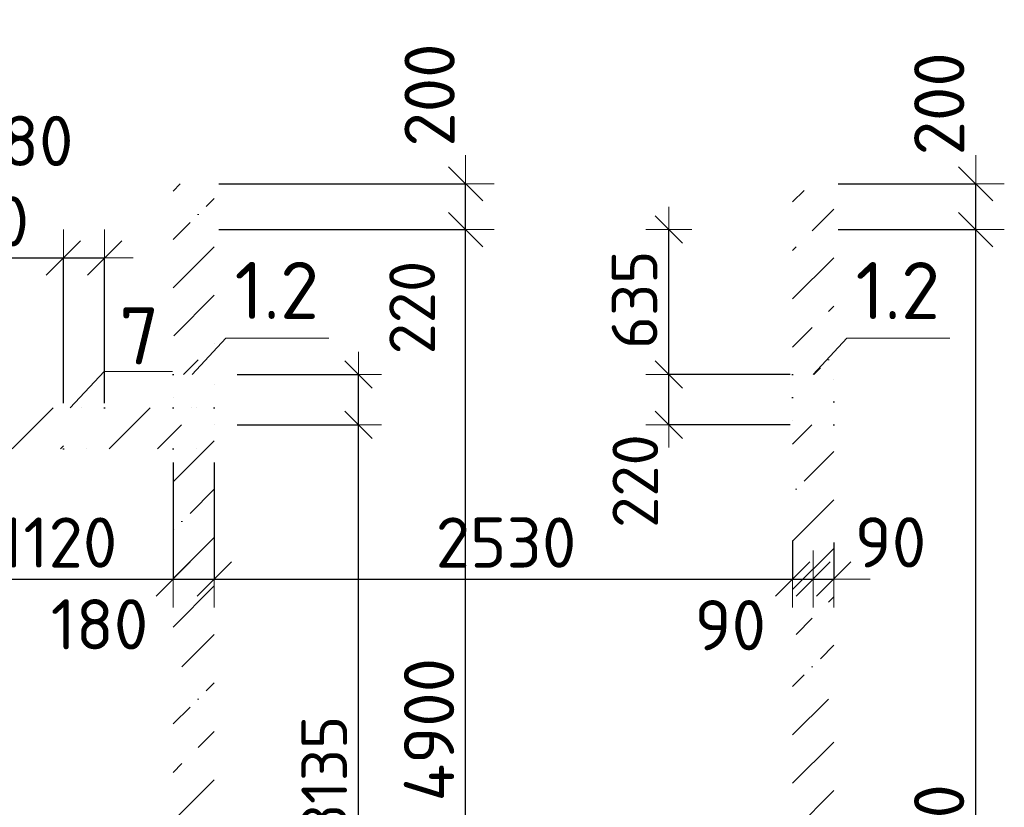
# Model space of a CAD drawing. Header units: millimetres. Extents: x 24002 to 102045, y -250 to 61883.
# Tile 14 of 31: x 57309 to 61616, y 11370 to 14819. Entities that reach past the tile are written whole.
import ezdxf

# ---------------------------------------------------------------- set-up
doc = ezdxf.new("R2010")
doc.units = ezdxf.units.MM
doc.header["$PDMODE"] = 65
doc.linetypes.add('______9', pattern=[100, 0, -100])
for name, color, linetype, lineweight in [('Standard', 7, 'Continuous', 25), ('Высотная отметка (отверстия)', 7, 'Continuous', 13), ('Ограждение_ 2D надпись', 7, 'Continuous', 13), ('Размерная линия_ общее', 7, 'Continuous', 13), ('Размерная линия_ общее_1', 7, 'Continuous', 13), ('Стена_ общее', 7, 'Continuous', 35)]:
    doc.layers.add(name, color=color, linetype=linetype, lineweight=lineweight)
doc.styles.add('ISOCPEUR', font='ISOCPEUR')
doc.dimstyles.new('DIMSTYLE_10', dxfattribs={"dimtxt": 220, "dimasz": 250, "dimexe": 0, "dimexo": 0, "dimgap": 110, "dimtad": 2, "dimdec": 0, "dimrnd": 5, "dimzin": 12, "dimdsep": 46, "dimtxsty": 'ISOCPEUR', "dimblk1": 'ALL_ML_STRICH', "dimblk2": 'ALL_ML_STRICH', "dimsah": 1, "dimcen": 0, "dimclrd": 7, "dimclre": 256, "dimclrt": 7, "dimadec": 0, "dimazin": 0, "dimtfac": 1, "dimtdec": 0, "dimtix": 1, "dimtmove": 2, "dimatfit": 3, "dimfxl": 0, "dimtzin": 0, "dimlwd": 0, "dimlwe": -3, "dimarcsym": 0})
doc.dimstyles.new('DIMSTYLE_11', dxfattribs={"dimtxt": 220, "dimasz": 250, "dimexe": 0, "dimexo": 0, "dimgap": 110, "dimtad": 0, "dimdec": 0, "dimrnd": 5, "dimzin": 12, "dimdsep": 46, "dimtxsty": 'ISOCPEUR', "dimblk1": 'ALL_ML_STRICH', "dimblk2": 'ALL_ML_STRICH', "dimsah": 1, "dimcen": 0, "dimclrd": 7, "dimclre": 256, "dimclrt": 7, "dimadec": 0, "dimazin": 0, "dimtfac": 1, "dimtdec": 0, "dimtix": 1, "dimtmove": 2, "dimatfit": 3, "dimfxl": 0, "dimtvp": 1.2, "dimtzin": 0, "dimlwd": 0, "dimlwe": -3, "dimarcsym": 0})
doc.dimstyles.new('DIMSTYLE_12', dxfattribs={"dimtxt": 220, "dimasz": 250, "dimexe": 0, "dimexo": 0, "dimgap": 110, "dimtad": 2, "dimdec": 0, "dimrnd": 5, "dimzin": 12, "dimdsep": 46, "dimtxsty": 'ISOCPEUR', "dimblk1": 'ALL_ML_STRICH', "dimblk2": 'ALL_ML_STRICH', "dimsah": 1, "dimcen": 0, "dimclrd": 7, "dimclre": 256, "dimclrt": 7, "dimadec": 0, "dimazin": 0, "dimtfac": 1, "dimtdec": 0, "dimtix": 1, "dimtmove": 2, "dimatfit": 3, "dimfxl": 0, "dimtzin": 0, "dimlwd": 0, "dimlwe": -3, "dimarcsym": 0})
doc.dimstyles.new('DIMSTYLE_13', dxfattribs={"dimtxt": 220, "dimasz": 250, "dimexe": 0, "dimexo": 0, "dimgap": 110, "dimtad": 0, "dimdec": 0, "dimrnd": 5, "dimzin": 12, "dimdsep": 46, "dimtxsty": 'ISOCPEUR', "dimblk1": 'ALL_ML_STRICH', "dimblk2": 'ALL_ML_STRICH', "dimsah": 1, "dimcen": 0, "dimclrd": 7, "dimclre": 256, "dimclrt": 7, "dimadec": 0, "dimazin": 0, "dimtfac": 1, "dimtdec": 0, "dimtix": 1, "dimtmove": 2, "dimatfit": 3, "dimfxl": 0, "dimtvp": 1.2, "dimtzin": 0, "dimlwd": 0, "dimlwe": -3, "dimarcsym": 0})
doc.dimstyles.new('DIMSTYLE_15', dxfattribs={"dimtxt": 200, "dimasz": 200, "dimexe": 0, "dimexo": 0, "dimgap": 100, "dimtad": 0, "dimdec": 0, "dimrnd": 5, "dimzin": 12, "dimdsep": 46, "dimtxsty": 'ISOCPEUR', "dimblk1": 'ALL_ML_STRICH', "dimblk2": 'ALL_ML_STRICH', "dimsah": 1, "dimcen": 0, "dimclrd": 7, "dimclre": 256, "dimclrt": 7, "dimadec": 0, "dimazin": 0, "dimtfac": 1, "dimtdec": 0, "dimtix": 1, "dimtmove": 2, "dimatfit": 3, "dimfxl": 0, "dimtvp": 1.2, "dimtzin": 0, "dimlwd": 0, "dimlwe": -3, "dimarcsym": 0})
doc.dimstyles.new('DIMSTYLE_5', dxfattribs={"dimtxt": 200, "dimasz": 200, "dimexe": 0, "dimexo": 0, "dimgap": 100, "dimtad": 2, "dimdec": 0, "dimrnd": 5, "dimzin": 12, "dimdsep": 46, "dimtxsty": 'ISOCPEUR', "dimblk1": 'ALL_ML_STRICH', "dimblk2": 'ALL_ML_STRICH', "dimsah": 1, "dimcen": 0, "dimclrd": 7, "dimclre": 256, "dimclrt": 7, "dimadec": 0, "dimazin": 0, "dimtfac": 1, "dimtdec": 0, "dimtix": 1, "dimtmove": 2, "dimatfit": 3, "dimfxl": 0, "dimtzin": 0, "dimlwd": 0, "dimlwe": -3, "dimarcsym": 0})
doc.dimstyles.new('DIMSTYLE_7', dxfattribs={"dimtxt": 200, "dimasz": 200, "dimexe": 0, "dimexo": 0, "dimgap": 100, "dimtad": 2, "dimdec": 0, "dimrnd": 5, "dimzin": 12, "dimdsep": 46, "dimtxsty": 'ISOCPEUR', "dimblk1": 'ALL_ML_STRICH', "dimblk2": 'ALL_ML_STRICH', "dimsah": 1, "dimcen": 0, "dimclrd": 7, "dimclre": 256, "dimclrt": 7, "dimadec": 0, "dimazin": 0, "dimtfac": 1, "dimtdec": 0, "dimtix": 1, "dimtmove": 2, "dimatfit": 3, "dimfxl": 0, "dimtvp": 1.2, "dimtzin": 0, "dimlwd": 0, "dimlwe": -3, "dimarcsym": 0})
doc.dimstyles.new('DIMSTYLE_9', dxfattribs={"dimtxt": 220, "dimasz": 250, "dimexe": 0, "dimexo": 0, "dimgap": 110, "dimtad": 2, "dimdec": 0, "dimrnd": 5, "dimzin": 12, "dimdsep": 46, "dimtxsty": 'ISOCPEUR', "dimblk1": 'ALL_ML_STRICH', "dimblk2": 'ALL_ML_STRICH', "dimsah": 1, "dimcen": 0, "dimclrd": 7, "dimclre": 256, "dimclrt": 7, "dimadec": 0, "dimazin": 0, "dimtfac": 1, "dimtdec": 0, "dimtix": 1, "dimtmove": 2, "dimatfit": 3, "dimfxl": 0, "dimtvp": 1.2, "dimtzin": 0, "dimlwd": 0, "dimlwe": -3, "dimarcsym": 0})
pattern_1 = [(45, (0, 0), (-212.132, 212.132), [400, -50, 0, -50]), (45, (-106.07, 106.07), (-212.132, 212.132), [800, -100, 100, -100])]

# ---------------------------------------------------------------- blocks, each defined once
blk = doc.blocks.new('ALL_ML_STRICH')
at = {"color": 0, "linetype": 'ByBlock', "lineweight": -2}
for p, q in [((0, -0.5), (0, 0.5)), ((-0.3, -0.3), (0.3, 0.3)), ((-1, 0), (0.5, 0))]:
    blk.add_line(p, q, dxfattribs=at)
blk = doc.blocks.new('*D30')
at = {"layer": 'DEFPOINTS', "color": 7, "linetype": 'Continuous', "lineweight": 13, "transparency": 33554687}
for p in [(57980, 12900), (56860, 12389.9), (56860, 12369.5)]:
    blk.add_point(p, dxfattribs=at)
at = {"layer": 'Размерная линия_ общее', "color": 253, "linetype": 'Continuous', "lineweight": -2, "true_color": 0xa0a0a0, "transparency": 33554687}
for p, q in [((57980, 12880), (57980, 12369.5)), ((56860, 12369.5), (56860, 12369.5))]:
    blk.add_line(p, q, dxfattribs=at)
at = {"layer": 'Размерная линия_ общее', "color": 7, "linetype": 'Continuous', "lineweight": -2, "transparency": 33554687}
blk.add_line((56860, 12369.5), (57980, 12369.5), dxfattribs=at)
at = {"layer": 'Размерная линия_ общее', "color": 7, "linetype": 'Continuous', "lineweight": 13, "transparency": 33554687, "xscale": 250, "yscale": 250, "zscale": 250, "rotation": 180}
blk.add_blockref('ALL_ML_STRICH', (56860, 12369.5), dxfattribs=at)
at = {"layer": 'Размерная линия_ общее', "color": 7, "linetype": 'Continuous', "lineweight": 13, "transparency": 33554687, "xscale": 250, "yscale": 250, "zscale": 250}
blk.add_blockref('ALL_ML_STRICH', (57980, 12369.5), dxfattribs=at)
at = {"layer": 'Размерная линия_ общее', "color": 7, "linetype": 'Continuous', "lineweight": 13, "transparency": 33554687, "insert": (57475, 12529.5), "char_height": 220, "width": 880, "attachment_point": 5, "style": 'ISOCPEUR'}
blk.add_mtext('\\A1;{1120}', dxfattribs=at)
blk = doc.blocks.new('*D31')
at = {"layer": 'DEFPOINTS', "color": 7, "linetype": 'Continuous', "lineweight": 13, "transparency": 33554687}
for p in [(57980, 12900), (58160, 12900), (57980, 12369.5)]:
    blk.add_point(p, dxfattribs=at)
at = {"layer": 'Размерная линия_ общее', "color": 253, "linetype": 'Continuous', "lineweight": -2, "true_color": 0xa0a0a0, "transparency": 33554687}
for p, q in [((57980, 12880), (57980, 12369.5)), ((58160, 12880), (58160, 12369.5))]:
    blk.add_line(p, q, dxfattribs=at)
at = {"layer": 'Размерная линия_ общее', "color": 7, "linetype": 'Continuous', "lineweight": -2, "transparency": 33554687}
blk.add_line((57980, 12369.5), (58160, 12369.5), dxfattribs=at)
at = {"layer": 'Размерная линия_ общее', "color": 7, "linetype": 'Continuous', "lineweight": 13, "transparency": 33554687, "xscale": 250, "yscale": 250, "zscale": 250, "rotation": 180}
blk.add_blockref('ALL_ML_STRICH', (57980, 12369.5), dxfattribs=at)
at = {"layer": 'Размерная линия_ общее', "color": 7, "linetype": 'Continuous', "lineweight": 13, "transparency": 33554687, "xscale": 250, "yscale": 250, "zscale": 250}
blk.add_blockref('ALL_ML_STRICH', (58160, 12369.5), dxfattribs=at)
at = {"layer": 'Размерная линия_ общее', "color": 7, "linetype": 'Continuous', "lineweight": 13, "transparency": 33554687, "insert": (57657.6, 12171.6), "char_height": 220, "width": 660, "attachment_point": 5, "style": 'ISOCPEUR'}
blk.add_mtext('\\A1;{180}', dxfattribs=at)
blk = doc.blocks.new('*D32')
at = {"layer": 'DEFPOINTS', "color": 7, "linetype": 'Continuous', "lineweight": 13, "transparency": 33554687}
for p in [(58160, 12900), (60690, 12557.8), (58160, 12369.5)]:
    blk.add_point(p, dxfattribs=at)
at = {"layer": 'Размерная линия_ общее', "color": 253, "linetype": 'Continuous', "lineweight": -2, "true_color": 0xa0a0a0, "transparency": 33554687}
for p, q in [((58160, 12880), (58160, 12369.5)), ((60690, 12537.8), (60690, 12369.5))]:
    blk.add_line(p, q, dxfattribs=at)
at = {"layer": 'Размерная линия_ общее', "color": 7, "linetype": 'Continuous', "lineweight": -2, "transparency": 33554687}
blk.add_line((58160, 12369.5), (60690, 12369.5), dxfattribs=at)
at = {"layer": 'Размерная линия_ общее', "color": 7, "linetype": 'Continuous', "lineweight": 13, "transparency": 33554687, "xscale": 250, "yscale": 250, "zscale": 250, "rotation": 180}
blk.add_blockref('ALL_ML_STRICH', (58160, 12369.5), dxfattribs=at)
at = {"layer": 'Размерная линия_ общее', "color": 7, "linetype": 'Continuous', "lineweight": 13, "transparency": 33554687, "xscale": 250, "yscale": 250, "zscale": 250}
blk.add_blockref('ALL_ML_STRICH', (60690, 12369.5), dxfattribs=at)
at = {"layer": 'Размерная линия_ общее', "color": 7, "linetype": 'Continuous', "lineweight": 13, "transparency": 33554687, "insert": (59436, 12529.5), "char_height": 220, "width": 880, "attachment_point": 5, "style": 'ISOCPEUR'}
blk.add_mtext('\\A1;{2530}', dxfattribs=at)
blk = doc.blocks.new('*D33')
at = {"layer": 'DEFPOINTS', "color": 7, "linetype": 'Continuous', "lineweight": 13, "transparency": 33554687}
for p in [(60690, 12557.8), (60690, 12369.5), (60780, 12394.5)]:
    blk.add_point(p, dxfattribs=at)
at = {"layer": 'Размерная линия_ общее', "color": 253, "linetype": 'Continuous', "lineweight": -2, "true_color": 0xa0a0a0, "transparency": 33554687}
for p, q in [((60690, 12537.8), (60690, 12369.5)), ((60780, 12369.5), (60780, 12369.5))]:
    blk.add_line(p, q, dxfattribs=at)
at = {"layer": 'Размерная линия_ общее', "color": 7, "linetype": 'Continuous', "lineweight": -2, "transparency": 33554687}
blk.add_line((60690, 12369.5), (60780, 12369.5), dxfattribs=at)
at = {"layer": 'Размерная линия_ общее', "color": 7, "linetype": 'Continuous', "lineweight": 13, "transparency": 33554687, "xscale": 250, "yscale": 250, "zscale": 250}
blk.add_blockref('ALL_ML_STRICH', (60780, 12369.5), dxfattribs=at)
at = {"layer": 'Размерная линия_ общее', "color": 7, "linetype": 'Continuous', "lineweight": 13, "transparency": 33554687, "xscale": 250, "yscale": 250, "zscale": 250, "rotation": 180}
blk.add_blockref('ALL_ML_STRICH', (60690, 12369.5), dxfattribs=at)
at = {"layer": 'Размерная линия_ общее', "color": 7, "linetype": 'Continuous', "lineweight": 13, "transparency": 33554687, "insert": (60417.5, 12167.8), "char_height": 220, "width": 440, "attachment_point": 5, "style": 'ISOCPEUR'}
blk.add_mtext('\\A1;{90}', dxfattribs=at)
blk = doc.blocks.new('*D34')
at = {"layer": 'DEFPOINTS', "color": 7, "linetype": 'Continuous', "lineweight": 13, "transparency": 33554687}
for p in [(60870, 12549.4), (60780, 12394.5), (60780, 12369.5)]:
    blk.add_point(p, dxfattribs=at)
at = {"layer": 'Размерная линия_ общее', "color": 253, "linetype": 'Continuous', "lineweight": -2, "true_color": 0xa0a0a0, "transparency": 33554687}
for p, q in [((60870, 12529.4), (60870, 12369.5)), ((60780, 12369.5), (60780, 12369.5))]:
    blk.add_line(p, q, dxfattribs=at)
at = {"layer": 'Размерная линия_ общее', "color": 7, "linetype": 'Continuous', "lineweight": -2, "transparency": 33554687}
blk.add_line((60780, 12369.5), (60870, 12369.5), dxfattribs=at)
at = {"layer": 'Размерная линия_ общее', "color": 7, "linetype": 'Continuous', "lineweight": 13, "transparency": 33554687, "xscale": 250, "yscale": 250, "zscale": 250}
blk.add_blockref('ALL_ML_STRICH', (60870, 12369.5), dxfattribs=at)
at = {"layer": 'Размерная линия_ общее', "color": 7, "linetype": 'Continuous', "lineweight": 13, "transparency": 33554687, "xscale": 250, "yscale": 250, "zscale": 250, "rotation": 180}
blk.add_blockref('ALL_ML_STRICH', (60780, 12369.5), dxfattribs=at)
at = {"layer": 'Размерная линия_ общее', "color": 7, "linetype": 'Continuous', "lineweight": 13, "transparency": 33554687, "insert": (61118.4, 12530.5), "char_height": 220, "width": 440, "attachment_point": 5, "style": 'ISOCPEUR'}
blk.add_mtext('\\A1;{90}', dxfattribs=at)
blk = doc.blocks.new('*D39')
at = {"layer": 'DEFPOINTS', "color": 7, "linetype": 'Continuous', "lineweight": 13, "transparency": 33554687}
for p in [(60870, 13900), (60870, 8400), (61491.2, 8400)]:
    blk.add_point(p, dxfattribs=at)
at = {"layer": 'Размерная линия_ общее', "color": 253, "linetype": 'Continuous', "lineweight": -2, "true_color": 0xa0a0a0, "transparency": 33554687}
for p, q in [((60890, 13900), (61491.2, 13900)), ((60890, 8400), (61491.2, 8400))]:
    blk.add_line(p, q, dxfattribs=at)
at = {"layer": 'Размерная линия_ общее', "color": 7, "linetype": 'Continuous', "lineweight": -2, "transparency": 33554687}
blk.add_line((61491.2, 8400), (61491.2, 13900), dxfattribs=at)
at = {"layer": 'Размерная линия_ общее', "color": 7, "linetype": 'Continuous', "lineweight": 13, "transparency": 33554687, "xscale": 250, "yscale": 250, "zscale": 250}
for p, rotation in [((61491.2, 13900), 90), ((61491.2, 8400), 270)]:
    blk.add_blockref('ALL_ML_STRICH', p, dxfattribs=dict(at, rotation=rotation))
at = {"layer": 'Размерная линия_ общее', "color": 7, "linetype": 'Continuous', "lineweight": 13, "transparency": 33554687, "insert": (61331.2, 11161), "char_height": 220, "width": 880, "attachment_point": 5, "rotation": 90, "style": 'ISOCPEUR'}
blk.add_mtext('\\A1;{5500}', dxfattribs=at)
blk = doc.blocks.new('*D40')
at = {"layer": 'DEFPOINTS', "color": 7, "linetype": 'Continuous', "lineweight": 13, "transparency": 33554687}
for p in [(60870, 14100), (60870, 13900), (61491.2, 13900)]:
    blk.add_point(p, dxfattribs=at)
at = {"layer": 'Размерная линия_ общее', "color": 253, "linetype": 'Continuous', "lineweight": -2, "true_color": 0xa0a0a0, "transparency": 33554687}
for p, q in [((60890, 14100), (61491.2, 14100)), ((60890, 13900), (61491.2, 13900))]:
    blk.add_line(p, q, dxfattribs=at)
at = {"layer": 'Размерная линия_ общее', "color": 7, "linetype": 'Continuous', "lineweight": -2, "transparency": 33554687}
blk.add_line((61491.2, 13900), (61491.2, 14100), dxfattribs=at)
at = {"layer": 'Размерная линия_ общее', "color": 7, "linetype": 'Continuous', "lineweight": 13, "transparency": 33554687, "xscale": 250, "yscale": 250, "zscale": 250}
for p, rotation in [((61491.2, 14100), 90), ((61491.2, 13900), 270)]:
    blk.add_blockref('ALL_ML_STRICH', p, dxfattribs=dict(at, rotation=rotation))
at = {"layer": 'Размерная линия_ общее', "color": 7, "linetype": 'Continuous', "lineweight": 13, "transparency": 33554687, "insert": (61331.6, 14450.4), "char_height": 220, "width": 660, "attachment_point": 5, "rotation": 90, "style": 'ISOCPEUR'}
blk.add_mtext('\\A1;{200}', dxfattribs=at)
blk = doc.blocks.new('*D175')
at = {"layer": 'DEFPOINTS', "color": 7, "linetype": 'Continuous', "lineweight": 13, "transparency": 33554687}
for p in [(58160, 13900), (58160, 9000), (59259.5, 9000)]:
    blk.add_point(p, dxfattribs=at)
at = {"layer": 'Размерная линия_ общее', "color": 253, "linetype": 'Continuous', "lineweight": -2, "true_color": 0xa0a0a0, "transparency": 33554687}
for p, q in [((58180, 13900), (59259.5, 13900)), ((58180, 9000), (59259.5, 9000))]:
    blk.add_line(p, q, dxfattribs=at)
at = {"layer": 'Размерная линия_ общее', "color": 7, "linetype": 'Continuous', "lineweight": -2, "transparency": 33554687}
blk.add_line((59259.5, 9000), (59259.5, 13900), dxfattribs=at)
at = {"layer": 'Размерная линия_ общее', "color": 7, "linetype": 'Continuous', "lineweight": 13, "transparency": 33554687, "xscale": 250, "yscale": 250, "zscale": 250}
for p, rotation in [((59259.5, 13900), 90), ((59259.5, 9000), 270)]:
    blk.add_blockref('ALL_ML_STRICH', p, dxfattribs=dict(at, rotation=rotation))
at = {"layer": 'Размерная линия_ общее', "color": 7, "linetype": 'Continuous', "lineweight": 13, "transparency": 33554687, "insert": (59099.5, 11710), "char_height": 220, "width": 880, "attachment_point": 5, "rotation": 90, "style": 'ISOCPEUR'}
blk.add_mtext('\\A1;{4900}', dxfattribs=at)
blk = doc.blocks.new('*D176')
at = {"layer": 'DEFPOINTS', "color": 7, "linetype": 'Continuous', "lineweight": 13, "transparency": 33554687}
for p in [(58160, 14100), (58160, 13900), (59259.5, 13900)]:
    blk.add_point(p, dxfattribs=at)
at = {"layer": 'Размерная линия_ общее', "color": 253, "linetype": 'Continuous', "lineweight": -2, "true_color": 0xa0a0a0, "transparency": 33554687}
for p, q in [((58180, 14100), (59259.5, 14100)), ((58180, 13900), (59259.5, 13900))]:
    blk.add_line(p, q, dxfattribs=at)
at = {"layer": 'Размерная линия_ общее', "color": 7, "linetype": 'Continuous', "lineweight": -2, "transparency": 33554687}
blk.add_line((59259.5, 13900), (59259.5, 14100), dxfattribs=at)
at = {"layer": 'Размерная линия_ общее', "color": 7, "linetype": 'Continuous', "lineweight": 13, "transparency": 33554687, "xscale": 250, "yscale": 250, "zscale": 250}
for p, rotation in [((59259.5, 14100), 90), ((59259.5, 13900), 270)]:
    blk.add_blockref('ALL_ML_STRICH', p, dxfattribs=dict(at, rotation=rotation))
at = {"layer": 'Размерная линия_ общее', "color": 7, "linetype": 'Continuous', "lineweight": 13, "transparency": 33554687, "insert": (59101.8, 14488.9), "char_height": 220, "width": 660, "attachment_point": 5, "rotation": 90, "style": 'ISOCPEUR'}
blk.add_mtext('\\A1;{200}', dxfattribs=at)
blk = doc.blocks.new('*D211')
at = {"layer": 'DEFPOINTS', "color": 7, "linetype": 'Continuous', "lineweight": 13, "transparency": 33554687}
for p in [(56710, 13775.7), (56710, 13120), (57500, 13120)]:
    blk.add_point(p, dxfattribs=at)
at = {"layer": 'Размерная линия_ общее', "color": 253, "linetype": 'Continuous', "lineweight": -2, "true_color": 0xa0a0a0, "transparency": 33554687}
for p, q in [((56710, 13140), (56710, 13775.7)), ((57500, 13140), (57500, 13775.7))]:
    blk.add_line(p, q, dxfattribs=at)
at = {"layer": 'Размерная линия_ общее', "color": 7, "linetype": 'Continuous', "lineweight": -2, "transparency": 33554687}
blk.add_line((56710, 13775.7), (57500, 13775.7), dxfattribs=at)
at = {"layer": 'Размерная линия_ общее', "color": 7, "linetype": 'Continuous', "lineweight": 13, "transparency": 33554687, "xscale": 250, "yscale": 250, "zscale": 250, "rotation": 180}
blk.add_blockref('ALL_ML_STRICH', (56710, 13775.7), dxfattribs=at)
at = {"layer": 'Размерная линия_ общее', "color": 7, "linetype": 'Continuous', "lineweight": 13, "transparency": 33554687, "xscale": 250, "yscale": 250, "zscale": 250}
blk.add_blockref('ALL_ML_STRICH', (57500, 13775.7), dxfattribs=at)
at = {"layer": 'Размерная линия_ общее', "color": 7, "linetype": 'Continuous', "lineweight": 13, "transparency": 33554687, "insert": (57116, 13935.7), "char_height": 220, "width": 660, "attachment_point": 5, "style": 'ISOCPEUR'}
blk.add_mtext('\\A1;{790}', dxfattribs=at)
blk = doc.blocks.new('*D212')
at = {"layer": 'DEFPOINTS', "color": 7, "linetype": 'Continuous', "lineweight": 13, "transparency": 33554687}
for p in [(57500, 13775.7), (57500, 13120), (57680, 13120)]:
    blk.add_point(p, dxfattribs=at)
at = {"layer": 'Размерная линия_ общее', "color": 253, "linetype": 'Continuous', "lineweight": -2, "true_color": 0xa0a0a0, "transparency": 33554687}
for p, q in [((57500, 13140), (57500, 13775.7)), ((57680, 13140), (57680, 13775.7))]:
    blk.add_line(p, q, dxfattribs=at)
at = {"layer": 'Размерная линия_ общее', "color": 7, "linetype": 'Continuous', "lineweight": -2, "transparency": 33554687}
blk.add_line((57500, 13775.7), (57680, 13775.7), dxfattribs=at)
at = {"layer": 'Размерная линия_ общее', "color": 7, "linetype": 'Continuous', "lineweight": 13, "transparency": 33554687, "xscale": 250, "yscale": 250, "zscale": 250, "rotation": 180}
blk.add_blockref('ALL_ML_STRICH', (57500, 13775.7), dxfattribs=at)
at = {"layer": 'Размерная линия_ общее', "color": 7, "linetype": 'Continuous', "lineweight": 13, "transparency": 33554687, "xscale": 250, "yscale": 250, "zscale": 250}
blk.add_blockref('ALL_ML_STRICH', (57680, 13775.7), dxfattribs=at)
at = {"layer": 'Размерная линия_ общее', "color": 7, "linetype": 'Continuous', "lineweight": 13, "transparency": 33554687, "insert": (57330.2, 14288), "char_height": 220, "width": 660, "attachment_point": 5, "style": 'ISOCPEUR'}
blk.add_mtext('\\A1;{180}', dxfattribs=at)
blk = doc.blocks.new('*D276')
at = {"layer": 'DEFPOINTS', "color": 7, "linetype": 'Continuous', "lineweight": 13, "transparency": 33554687}
for p in [(60779.5, 13265), (60148.5, 13045), (60779.5, 13045)]:
    blk.add_point(p, dxfattribs=at)
at = {"layer": 'Размерная линия_ общее_1', "color": 253, "linetype": 'Continuous', "lineweight": -2, "true_color": 0xa0a0a0, "transparency": 33554687}
for p, q in [((60679.5, 13265), (60148.5, 13265)), ((60679.5, 13045), (60148.5, 13045))]:
    blk.add_line(p, q, dxfattribs=at)
at = {"layer": 'Размерная линия_ общее_1', "color": 7, "linetype": 'Continuous', "lineweight": -2, "transparency": 33554687}
blk.add_line((60148.5, 13045), (60148.5, 13265), dxfattribs=at)
at = {"layer": 'Размерная линия_ общее_1', "color": 7, "linetype": 'Continuous', "lineweight": 13, "transparency": 33554687, "xscale": 200, "yscale": 200, "zscale": 200}
for p, rotation in [((60148.5, 13265), 90), ((60148.5, 13045), 270)]:
    blk.add_blockref('ALL_ML_STRICH', p, dxfattribs=dict(at, rotation=rotation))
at = {"layer": 'Размерная линия_ общее_1', "color": 7, "linetype": 'Continuous', "lineweight": 13, "transparency": 33554687, "insert": (60001.8, 12798.9), "char_height": 200, "width": 600, "attachment_point": 5, "rotation": 90, "style": 'ISOCPEUR'}
blk.add_mtext('\\A1;{220}', dxfattribs=at)
blk = doc.blocks.new('*D277')
at = {"layer": 'DEFPOINTS', "color": 7, "linetype": 'Continuous', "lineweight": 13, "transparency": 33554687}
for p in [(60207, 13900), (60148.5, 13265), (60779.5, 13265)]:
    blk.add_point(p, dxfattribs=at)
at = {"layer": 'Размерная линия_ общее_1', "color": 253, "linetype": 'Continuous', "lineweight": -2, "true_color": 0xa0a0a0, "transparency": 33554687}
for p, q in [((60148.5, 13900), (60148.5, 13900)), ((60679.5, 13265), (60148.5, 13265))]:
    blk.add_line(p, q, dxfattribs=at)
at = {"layer": 'Размерная линия_ общее_1', "color": 7, "linetype": 'Continuous', "lineweight": -2, "transparency": 33554687}
blk.add_line((60148.5, 13265), (60148.5, 13900), dxfattribs=at)
at = {"layer": 'Размерная линия_ общее_1', "color": 7, "linetype": 'Continuous', "lineweight": 13, "transparency": 33554687, "xscale": 200, "yscale": 200, "zscale": 200}
for p, rotation in [((60148.5, 13900), 90), ((60148.5, 13265), 270)]:
    blk.add_blockref('ALL_ML_STRICH', p, dxfattribs=dict(at, rotation=rotation))
at = {"layer": 'Размерная линия_ общее_1', "color": 7, "linetype": 'Continuous', "lineweight": 13, "transparency": 33554687, "insert": (59998.5, 13592.5), "char_height": 200, "width": 600, "attachment_point": 5, "rotation": 90, "style": 'ISOCPEUR'}
blk.add_mtext('\\A1;{635}', dxfattribs=at)
blk = doc.blocks.new('*D280')
at = {"layer": 'DEFPOINTS', "color": 7, "linetype": 'Continuous', "lineweight": 13, "transparency": 33554687}
for p in [(58160, 13045), (58160, 9910), (58791, 9910)]:
    blk.add_point(p, dxfattribs=at)
at = {"layer": 'Размерная линия_ общее_1', "color": 253, "linetype": 'Continuous', "lineweight": -2, "true_color": 0xa0a0a0, "transparency": 33554687}
for p, q in [((58260, 13045), (58791, 13045)), ((58260, 9910), (58791, 9910))]:
    blk.add_line(p, q, dxfattribs=at)
at = {"layer": 'Размерная линия_ общее_1', "color": 7, "linetype": 'Continuous', "lineweight": -2, "transparency": 33554687}
blk.add_line((58791, 9910), (58791, 13045), dxfattribs=at)
at = {"layer": 'Размерная линия_ общее_1', "color": 7, "linetype": 'Continuous', "lineweight": 13, "transparency": 33554687, "xscale": 200, "yscale": 200, "zscale": 200}
for p, rotation in [((58791, 13045), 90), ((58791, 9910), 270)]:
    blk.add_blockref('ALL_ML_STRICH', p, dxfattribs=dict(at, rotation=rotation))
at = {"layer": 'Размерная линия_ общее_1', "color": 7, "linetype": 'Continuous', "lineweight": 13, "transparency": 33554687, "insert": (58641, 11507.5), "char_height": 200, "width": 800, "attachment_point": 5, "rotation": 90, "style": 'ISOCPEUR'}
blk.add_mtext('\\A1;{3135}', dxfattribs=at)
blk = doc.blocks.new('*D281')
at = {"layer": 'DEFPOINTS', "color": 7, "linetype": 'Continuous', "lineweight": 13, "transparency": 33554687}
for p in [(58160, 13265), (58160, 13045), (58791, 13045)]:
    blk.add_point(p, dxfattribs=at)
at = {"layer": 'Размерная линия_ общее_1', "color": 253, "linetype": 'Continuous', "lineweight": -2, "true_color": 0xa0a0a0, "transparency": 33554687}
for p, q in [((58260, 13265), (58791, 13265)), ((58260, 13045), (58791, 13045))]:
    blk.add_line(p, q, dxfattribs=at)
at = {"layer": 'Размерная линия_ общее_1', "color": 7, "linetype": 'Continuous', "lineweight": -2, "transparency": 33554687}
blk.add_line((58791, 13045), (58791, 13265), dxfattribs=at)
at = {"layer": 'Размерная линия_ общее_1', "color": 7, "linetype": 'Continuous', "lineweight": 13, "transparency": 33554687, "xscale": 200, "yscale": 200, "zscale": 200}
for p, rotation in [((58791, 13265), 90), ((58791, 13045), 270)]:
    blk.add_blockref('ALL_ML_STRICH', p, dxfattribs=dict(at, rotation=rotation))
at = {"layer": 'Размерная линия_ общее_1', "color": 7, "linetype": 'Continuous', "lineweight": 13, "transparency": 33554687, "insert": (59025.5, 13558.3), "char_height": 200, "width": 600, "attachment_point": 5, "rotation": 90, "style": 'ISOCPEUR'}
blk.add_mtext('\\A1;{220}', dxfattribs=at)

msp = doc.modelspace()

# ---------------------------------------------------------------- hatches: boundary and pattern name
at = {"layer": 'Стена_ общее', "linetype": 'Continuous', "lineweight": 18, "transparency": 33554687}
h = msp.add_hatch(dxfattribs=at)
h.set_pattern_fill('__________539', scale=100, style=0, pattern_type=2)
h.set_pattern_definition(pattern_1)
h.paths.add_polyline_path([(58160, 13265), (58160, 14100), (57980, 14100), (57980, 13265)], flags=0)
h = msp.add_hatch(dxfattribs=at)
h.set_pattern_fill('__________539', scale=100, style=0, pattern_type=2)
h.set_pattern_definition(pattern_1)
h.paths.add_polyline_path([(60870, 13265), (60870, 14100), (60690, 14100), (60690, 13265)], flags=0)
h = msp.add_hatch(dxfattribs=at)
h.set_pattern_fill('__________539', scale=100, style=0, pattern_type=2)
h.set_pattern_definition(pattern_1)
h.paths.add_polyline_path([(56710, 12940), (57500, 12940), (57500, 13120), (56710, 13120)], flags=0)
h = msp.add_hatch(dxfattribs=at)
h.set_pattern_fill('__________539', scale=100, style=0, pattern_type=2)
h.set_pattern_definition(pattern_1)
h.paths.add_polyline_path([(57680, 13120), (57680, 12940), (58160, 12940), (58160, 13045), (57980, 13045), (57980, 13120)], flags=0)
h = msp.add_hatch(dxfattribs=at)
h.set_pattern_fill('__________539', scale=100, style=0, pattern_type=2)
h.set_pattern_definition(pattern_1)
h.paths.add_polyline_path([(60870, 9910), (60870, 13045), (60690, 13045), (60690, 9910)], flags=0)
h = msp.add_hatch(dxfattribs=at)
h.set_pattern_fill('__________539', scale=100, style=0, pattern_type=2)
h.set_pattern_definition(pattern_1)
h.paths.add_polyline_path([(57980, 12940), (57980, 10100), (58160, 10100), (58160, 12940)], flags=0)

# ---------------------------------------------------------------- linework, layer by layer
at = {"layer": 'Ограждение_ 2D надпись', "color": 7, "linetype": 'Continuous', "lineweight": 13, "transparency": 33554687}
for points in [[(58063.2, 13265.9), (58211.1, 13424.8), (58661.1, 13424.8)], [(60780, 13265), (60927.8, 13423.9), (61377.8, 13423.9)], [(57529.6, 13120), (57677.5, 13278.9), (57977.5, 13278.9)]]:
    msp.add_lwpolyline(points, dxfattribs=at)
at = {"layer": 'Стена_ общее', "color": 7, "linetype": '______9', "lineweight": -3, "transparency": 33554687}
for p, q in [((57980, 13265), (57980, 13120)), ((57980, 13265), (57980, 13120)), ((58160, 13120), (58160, 13265)), ((58160, 13120), (58160, 13265)), ((60690, 13265), (60690, 13045)), ((60690, 13265), (60690, 13045)), ((60870, 13045), (60870, 13265)), ((60870, 13045), (60870, 13265)), ((57680, 13120), (57500, 13120)), ((57680, 13120), (57500, 13120)), ((58160, 13120), (57980, 13120)), ((57980, 13120), (58160, 13120)), ((58160, 13045), (58160, 13120)), ((57500, 12940), (57680, 12940)), ((57500, 12940), (57680, 12940)), ((57980, 12940), (58160, 12940))]:
    msp.add_line(p, q, dxfattribs=at)

# ---------------------------------------------------------------- texts
at = {"layer": 'Standard', "color": 7, "linetype": 'Continuous', "lineweight": 13, "transparency": 33554687, "insert": (57744.4, 13434.6), "char_height": 250, "width": 272.222, "attachment_point": 4, "style": 'ISOCPEUR'}
msp.add_mtext('\\A1;{\\fISOCPEUR|i0|b0;\\H250.000000;\\W1.000000;\\C7;7}\\P', dxfattribs=at)
at = {"layer": 'Высотная отметка (отверстия)', "color": 7, "linetype": 'Continuous', "lineweight": 13, "transparency": 33554687, "char_height": 250, "width": 473.684, "attachment_point": 8, "style": 'ISOCPEUR'}
for insert in [(58433.4, 13508.6), (61150.2, 13507.7)]:
    msp.add_mtext('\\A1;{\\fISOCPEUR|i0|b0;\\H250.000000;\\W1.000000;\\C7;1.2}\\P', dxfattribs=dict(at, insert=insert))

# ---------------------------------------------------------------- dimensions: what is measured, and where the dimension line sits
at = {"layer": 'Размерная линия_ общее', "color": 7, "linetype": 'Continuous', "lineweight": 13, "transparency": 33554687}
for base, p1, p2, dimstyle, picture, middle in [((59259.5, 14100), (58180, 13900), (58180, 14100), 'DIMSTYLE_9', '*D176', (59101.8, 14488.9)), ((61491.2, 14100), (60890, 13900), (60890, 14100), 'DIMSTYLE_9', '*D40', (61331.6, 14450.4)), ((59259.5, 13900), (58180, 9000), (58180, 13900), 'DIMSTYLE_12', '*D175', (59099.5, 11710)), ((61491.2, 13900), (60890, 8400), (60890, 13900), 'DIMSTYLE_12', '*D39', (61331.2, 11161))]:
    dim = msp.add_linear_dim(base=base, p1=p1, p2=p2, angle=90, dimstyle=dimstyle, override={"dimpost": '<>', "dimclrd": 7, "dimclre": 253, "dimclrt": 7, "dimlwd": 0, "dimlwe": 65533}, dxfattribs=at)
    dim.commit()
    dim.dimension.update_dxf_attribs({"geometry": picture, "text_midpoint": middle, "dimtype": 160})
for base, p1, p2, dimstyle, picture, middle in [((57680, 13775.7), (57500, 13140), (57680, 13140), 'DIMSTYLE_9', '*D212', (57330.2, 14288)), ((57500, 13775.7), (56710, 13140), (57500, 13140), 'DIMSTYLE_12', '*D211', (57116, 13935.7)), ((57980, 12369.5), (56860, 12369.5), (57980, 12880), 'DIMSTYLE_10', '*D30', (57475, 12529.5)), ((58160, 12369.5), (57980, 12880), (58160, 12880), 'DIMSTYLE_11', '*D31', (57657.6, 12171.6)), ((60690, 12369.5), (58160, 12880), (60690, 12537.8), 'DIMSTYLE_12', '*D32', (59436, 12529.5)), ((60870, 12369.5), (60780, 12369.5), (60870, 12529.4), 'DIMSTYLE_9', '*D34', (61118.4, 12530.5)), ((60780, 12369.5), (60690, 12537.8), (60780, 12369.5), 'DIMSTYLE_13', '*D33', (60417.5, 12167.8))]:
    dim = msp.add_linear_dim(base=base, p1=p1, p2=p2, dimstyle=dimstyle, override={"dimpost": '<>', "dimclrd": 7, "dimclre": 253, "dimclrt": 7, "dimlwd": 0, "dimlwe": 65533}, dxfattribs=at)
    dim.commit()
    dim.dimension.update_dxf_attribs({"geometry": picture, "text_midpoint": middle, "dimtype": 160})
at = {"layer": 'Размерная линия_ общее_1', "color": 7, "linetype": 'Continuous', "lineweight": 13, "transparency": 33554687}
for base, p1, p2, dimstyle, picture, middle in [((60148.5, 13900), (60679.5, 13265), (60148.5, 13900), 'DIMSTYLE_5', '*D277', (59998.5, 13592.5)), ((58791, 13265), (58260, 13045), (58260, 13265), 'DIMSTYLE_15', '*D281', (59025.5, 13558.3)), ((60148.5, 13265), (60679.5, 13045), (60679.5, 13265), 'DIMSTYLE_7', '*D276', (60001.8, 12798.9)), ((58791, 13045), (58260, 9910), (58260, 13045), 'DIMSTYLE_5', '*D280', (58641, 11507.5))]:
    dim = msp.add_linear_dim(base=base, p1=p1, p2=p2, angle=90, dimstyle=dimstyle, override={"dimpost": '<>', "dimclrd": 7, "dimclre": 253, "dimclrt": 7, "dimlwd": 0, "dimlwe": 65533}, dxfattribs=at)
    dim.commit()
    dim.dimension.update_dxf_attribs({"geometry": picture, "text_midpoint": middle, "dimtype": 160})

doc.saveas('drawing.dxf')
